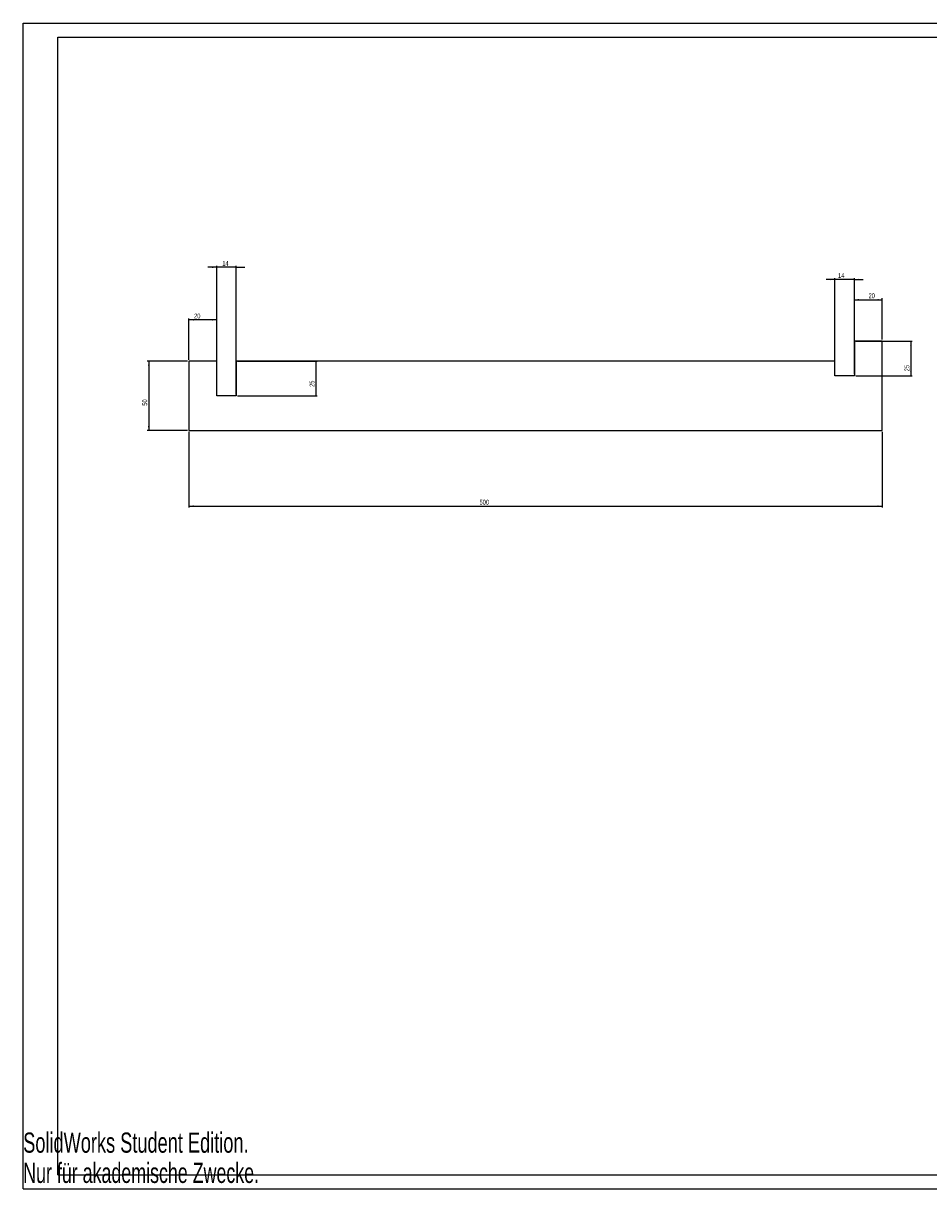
# Model space of a CAD drawing. Extents: x 0 to 1189, y 0 to 841.
# Tile 1 of 2: x 0 to 653, y 0 to 841. Entities that reach past the tile are written whole.
import ezdxf
from ezdxf.enums import TextEntityAlignment as Align

# ---------------------------------------------------------------- set-up
doc = ezdxf.new("R2010")
doc.units = 0
doc.layers.get('0').update_dxf_attribs({"linetype": 'CONTINUOUS'})
doc.dimstyles.new('SLDDIMSTYLE0', dxfattribs={"dimtxt": 3.5, "dimasz": 3.302, "dimexe": 0, "dimexo": 0.0625, "dimgap": 0.875, "dimtad": 1, "dimrnd": 1e-09, "dimzin": 12, "dimsah": 1, "dimcen": 0.09, "dimazin": 3, "dimtfac": 1, "dimtmove": 0, "dimatfit": 3})
doc.dimstyles.new('SLDDIMSTYLE1', dxfattribs={"dimtxt": 3.5, "dimasz": 3.302, "dimexe": 0, "dimexo": 0.0625, "dimgap": 0.875, "dimtad": 1, "dimrnd": 1e-09, "dimzin": 12, "dimsah": 1, "dimcen": 0.09, "dimazin": 3, "dimtfac": 1, "dimtofl": 0, "dimtmove": 0, "dimatfit": 3})

# ---------------------------------------------------------------- blocks, each defined once
blk = doc.blocks.new('_D')
at = {"color": 7, "linetype": 'CONTINUOUS'}
for p, q in [((139.55, 665.13), (133.2, 665.13)), ((139.55, 573.34), (139.55, 666.13)), ((153.55, 665.13), (139.55, 665.13)), ((153.55, 573.34), (153.55, 666.13)), ((153.55, 665.13), (159.9, 665.13))]:
    blk.add_line(p, q, dxfattribs=at)
for points in [[(139.55, 665.13), (136.24, 665.64), (136.24, 664.62)], [(153.55, 665.13), (156.85, 664.62), (156.85, 665.64)]]:
    blk.add_solid(points, dxfattribs=at)
at = {"color": 7, "linetype": 'CONTINUOUS', "width": 0.7}
blk.add_text('14', height=3.5, dxfattribs=at).set_placement((143.61, 665.13, 0.1), align=Align.BOTTOM_LEFT)
blk = doc.blocks.new('_D_1')
at = {"color": 7, "linetype": 'CONTINUOUS'}
for p, q in [((585.55, 656.35), (579.2, 656.35)), ((585.55, 587.92), (585.55, 657.35)), ((599.55, 656.35), (585.55, 656.35)), ((599.55, 587.92), (599.55, 657.35)), ((599.55, 656.35), (605.9, 656.35))]:
    blk.add_line(p, q, dxfattribs=at)
for points in [[(585.55, 656.35), (582.24, 656.86), (582.24, 655.84)], [(599.55, 656.35), (602.85, 655.84), (602.85, 656.86)]]:
    blk.add_solid(points, dxfattribs=at)
at = {"color": 7, "linetype": 'CONTINUOUS', "width": 0.7}
blk.add_text('14', height=3.5, dxfattribs=at).set_placement((587.77, 656.35, 0.1), align=Align.BOTTOM_LEFT)
blk = doc.blocks.new('_D_2')
at = {"color": 7, "linetype": 'CONTINUOUS'}
for p, q in [((119.55, 546.34), (119.55, 491.83)), ((619.55, 546.34), (619.55, 491.83)), ((119.55, 492.83), (619.55, 492.83))]:
    blk.add_line(p, q, dxfattribs=at)
for points in [[(119.55, 492.83), (122.85, 492.32), (122.85, 493.34)], [(619.55, 492.83), (616.24, 493.34), (616.24, 492.32)]]:
    blk.add_solid(points, dxfattribs=at)
at = {"color": 7, "linetype": 'CONTINUOUS', "width": 0.7}
blk.add_text('500', height=3.5, dxfattribs=at).set_placement((329.17, 492.83, 0.1), align=Align.BOTTOM_LEFT)
blk = doc.blocks.new('_D_3')
at = {"color": 7, "linetype": 'CONTINUOUS'}
for p, q in [((119.55, 598.34), (119.55, 628.19)), ((139.55, 627.19), (119.55, 627.19)), ((139.55, 598.34), (139.55, 628.19))]:
    blk.add_line(p, q, dxfattribs=at)
for points in [[(119.55, 627.19), (122.85, 626.68), (122.85, 627.69)], [(139.55, 627.19), (136.24, 627.69), (136.24, 626.68)]]:
    blk.add_solid(points, dxfattribs=at)
at = {"color": 7, "linetype": 'CONTINUOUS', "width": 0.7}
blk.add_text('20', height=3.5, dxfattribs=at).set_placement((123.28, 627.19, 0.1), align=Align.BOTTOM_LEFT)
blk = doc.blocks.new('_D_4')
at = {"color": 7, "linetype": 'CONTINUOUS'}
for p, q in [((599.55, 612.92), (599.55, 642.77)), ((599.55, 641.77), (619.55, 641.77)), ((619.55, 612.92), (619.55, 642.77))]:
    blk.add_line(p, q, dxfattribs=at)
for points in [[(599.55, 641.77), (602.85, 641.26), (602.85, 642.28)], [(619.55, 641.77), (616.24, 642.28), (616.24, 641.26)]]:
    blk.add_solid(points, dxfattribs=at)
at = {"color": 7, "linetype": 'CONTINUOUS', "width": 0.7}
blk.add_text('20', height=3.5, dxfattribs=at).set_placement((609.78, 641.77, 0.1), align=Align.BOTTOM_LEFT)
blk = doc.blocks.new('_D_5')
at = {"color": 7, "linetype": 'CONTINUOUS'}
for p, q in [((154.55, 597.34), (212.14, 597.34)), ((211.14, 597.34), (211.14, 572.34)), ((154.55, 572.34), (212.14, 572.34))]:
    blk.add_line(p, q, dxfattribs=at)
for points in [[(211.14, 597.34), (210.63, 594.04), (211.65, 594.04)], [(211.14, 572.34), (211.65, 575.64), (210.63, 575.64)]]:
    blk.add_solid(points, dxfattribs=at)
at = {"color": 7, "linetype": 'CONTINUOUS', "width": 0.7}
blk.add_text('25', height=3.5, rotation=90, dxfattribs=at).set_placement((211.14, 578.85, 0.1), align=Align.BOTTOM_LEFT)
blk = doc.blocks.new('_D_6')
at = {"color": 7, "linetype": 'CONTINUOUS'}
for p, q in [((600.55, 611.92), (641.25, 611.92)), ((640.25, 611.92), (640.25, 586.92)), ((600.55, 586.92), (641.25, 586.92))]:
    blk.add_line(p, q, dxfattribs=at)
for points in [[(640.25, 611.92), (639.74, 608.62), (640.75, 608.62)], [(640.25, 586.92), (640.75, 590.22), (639.74, 590.22)]]:
    blk.add_solid(points, dxfattribs=at)
at = {"color": 7, "linetype": 'CONTINUOUS', "width": 0.7}
blk.add_text('25', height=3.5, rotation=90, dxfattribs=at).set_placement((640.25, 590.08, 0.1), align=Align.BOTTOM_LEFT)
blk = doc.blocks.new('_D_7')
at = {"color": 7, "linetype": 'CONTINUOUS'}
for p, q in [((118.55, 597.34), (89.5, 597.34)), ((90.5, 597.34), (90.5, 547.34)), ((118.55, 547.34), (89.5, 547.34))]:
    blk.add_line(p, q, dxfattribs=at)
for points in [[(90.5, 597.34), (89.99, 594.04), (91.01, 594.04)], [(90.5, 547.34), (91.01, 550.64), (89.99, 550.64)]]:
    blk.add_solid(points, dxfattribs=at)
at = {"color": 7, "linetype": 'CONTINUOUS', "width": 0.7}
blk.add_text('50', height=3.5, rotation=90, dxfattribs=at).set_placement((90.5, 565.26, 0.1), align=Align.BOTTOM_LEFT)

msp = doc.modelspace()

# ---------------------------------------------------------------- linework, layer by layer
at = {"color": 7, "linetype": 'CONTINUOUS'}
for p, q in [((0.079, 0.215), (0.079, 841.215)), ((0.079, 841.215), (1189.079, 841.215)), ((25.079, 10.215), (25.079, 831.215)), ((25.079, 831.215), (1179.079, 831.215)), ((619.546, 611.92), (599.546, 611.92)), ((599.546, 611.92), (599.546, 586.92)), ((619.546, 547.338), (619.546, 611.92)), ((119.546, 597.338), (119.546, 547.338)), ((139.546, 597.338), (119.546, 597.338)), ((139.546, 572.338), (139.546, 597.338)), ((585.546, 597.338), (153.546, 597.338)), ((153.546, 597.338), (153.546, 572.338)), ((585.546, 586.92), (585.546, 597.338)), ((599.546, 586.92), (585.546, 586.92)), ((153.546, 572.338), (139.546, 572.338)), ((119.546, 547.338), (619.546, 547.338)), ((25.079, 10.215), (1179.079, 10.215)), ((0.079, 0.215), (1189.079, 0.215))]:
    msp.add_line(p, q, dxfattribs=at)

# ---------------------------------------------------------------- texts
for s, width, p in [('SolidWorks Student Edition.', 0.674074, (0, 21.824)), ('Nur für akademische Zwecke.', 0.661111, (0, 0))]:
    msp.add_text(s, height=14.5493, dxfattribs=dict(at, width=width)).set_placement(p, align=Align.BOTTOM_LEFT)

# ---------------------------------------------------------------- dimensions: what is measured, and where the dimension line sits
for base, p1, p2, dimstyle, picture, middle in [((139.546, 665.128), (153.546, 572.338), (139.546, 572.338), 'SLDDIMSTYLE0', '_D', (146.196, 665.128)), ((585.546, 656.35), (599.546, 586.92), (585.546, 586.92), 'SLDDIMSTYLE0', '_D_1', (590.359, 656.35)), ((619.546, 641.768), (599.546, 611.92), (619.546, 611.92), 'SLDDIMSTYLE0', '_D_4', (612.364, 641.768)), ((119.546, 627.187), (139.546, 597.338), (119.546, 597.338), 'SLDDIMSTYLE0', '_D_3', (125.87, 627.187)), ((619.546, 492.832), (119.546, 547.338), (619.546, 547.338), 'SLDDIMSTYLE1', '_D_2', (333.054, 492.832))]:
    dim = msp.add_linear_dim(base=base, p1=p1, p2=p2, dimstyle=dimstyle, dxfattribs=at)
    dim.commit()
    dim.dimension.update_dxf_attribs({"geometry": picture, "text_midpoint": middle, "dimtype": 160})
for base, p1, p2, picture, middle in [((640.245, 586.92), (599.546, 611.92), (599.546, 586.92), '_D_6', (640.245, 592.663)), ((90.502, 547.338), (119.546, 597.338), (119.546, 547.338), '_D_7', (90.502, 567.848)), ((211.14, 572.338), (153.546, 597.338), (153.546, 572.338), '_D_5', (211.14, 581.431))]:
    dim = msp.add_linear_dim(base=base, p1=p1, p2=p2, angle=90, dimstyle='SLDDIMSTYLE1', dxfattribs=at)
    dim.commit()
    dim.dimension.update_dxf_attribs({"geometry": picture, "text_midpoint": middle, "dimtype": 160})

doc.saveas('drawing.dxf')
